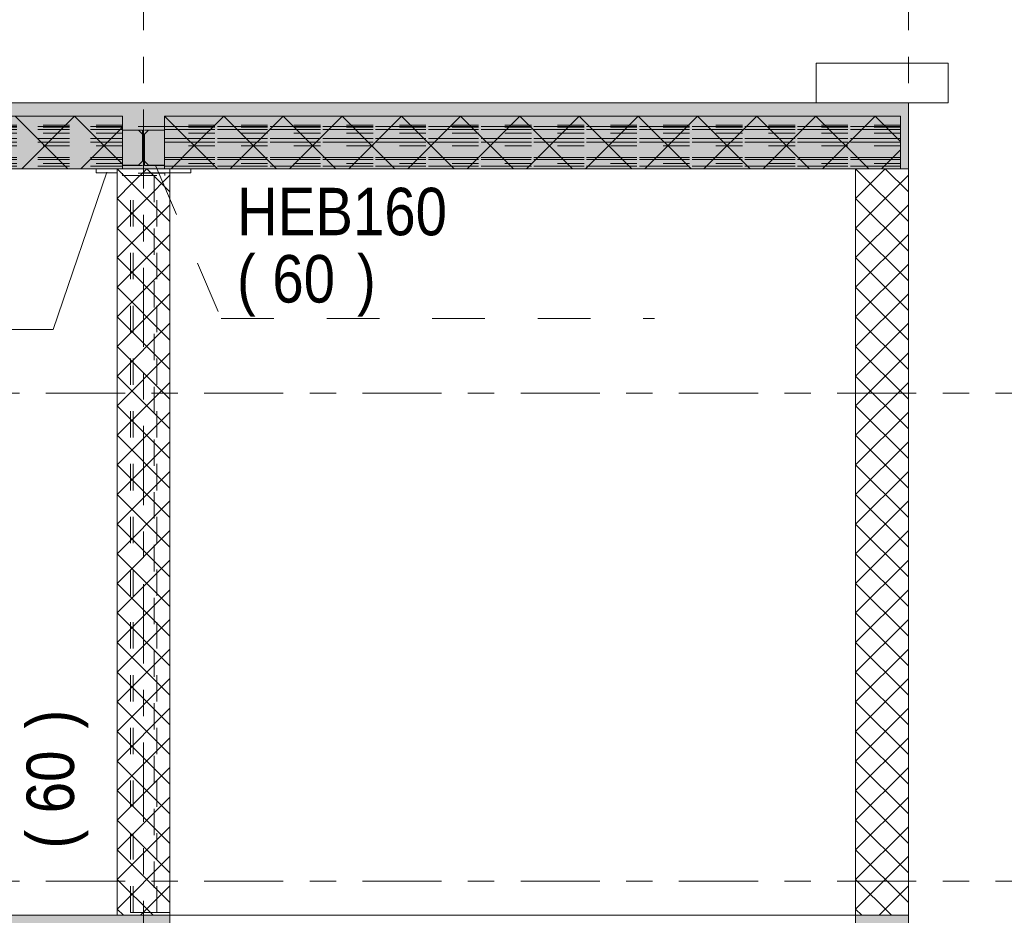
# Model space of a CAD drawing. Header units: millimetres. Extents: x -914 to -73, y -1403 to -809.
# Tile 77 of 79: x -190 to -153, y -906 to -872. Entities that reach past the tile are written whole.
import ezdxf

# ---------------------------------------------------------------- set-up
doc = ezdxf.new("R2010")
doc.units = ezdxf.units.MM
for name, pattern in [('XKITLINE00', [0]), ('XKITLINE01', [4, 1, -1, 1, -1]), ('XKITLINE02', [4, 2, -2]), ('XKITLINE03', [6, 3, -1, 1, -1])]:
    doc.linetypes.add(name, pattern=pattern)
for name, color, linetype, lineweight in [('Onderdeel', 2, 'Continuous', 0), ('Onderdeel label', 2, 'Continuous', 0), ('Stramien', 4, 'Continuous', 0)]:
    doc.layers.add(name, color=color, linetype=linetype, lineweight=lineweight)
doc.styles.add('ARIAL', font='arial.ttf')

msp = doc.modelspace()

# ---------------------------------------------------------------- hatches: boundary and pattern name
at = {"layer": 'Onderdeel'}
for points in [[(-186.02, -875.814), (-237.22, -875.814), (-237.22, -875.314), (-186.02, -875.314)], [(-186.02, -877.814), (-186.02, -875.314), (-184.42, -875.314), (-184.42, -877.814)], [(-184.42, -875.314), (-156.517, -875.314), (-156.517, -875.814), (-184.42, -875.814)], [(-156.519, -877.814), (-156.519, -875.314), (-156.219, -875.314), (-156.219, -877.814)], [(-237.23, -877.814), (-237.23, -875.814), (-186.02, -875.814), (-186.02, -877.814)], [(-184.42, -877.814), (-184.42, -875.814), (-156.517, -875.814), (-156.517, -877.814)], [(-237.716, -908.314), (-237.716, -906.114), (-185.219, -906.114), (-185.219, -908.114), (-186.219, -908.114), (-186.22, -908.314)], [(-185.219, -908.314), (-185.219, -906.114), (-184.219, -906.114), (-184.219, -908.314)], [(-158.219, -908.314), (-158.219, -906.114), (-156.219, -906.114), (-156.219, -908.314)]]:
    msp.add_hatch(color=256, dxfattribs=at).paths.add_polyline_path(points, flags=17)

# ---------------------------------------------------------------- linework, layer by layer
at = {"layer": 'Onderdeel', "linetype": 'XKITLINE00', "lineweight": 0}
for p, q in [((-154.717, -873.814), (-159.717, -873.814)), ((-159.717, -875.314), (-159.717, -873.814)), ((-154.717, -875.314), (-154.717, -873.814)), ((-237.22, -875.314), (-186.02, -875.314)), ((-186.02, -875.314), (-184.42, -875.314)), ((-184.42, -875.314), (-156.517, -875.314)), ((-156.519, -875.314), (-156.219, -875.314)), ((-154.717, -875.314), (-156.219, -875.314)), ((-156.219, -875.314), (-156.219, -877.814)), ((-237.23, -875.814), (-186.02, -875.814)), ((-186.02, -875.814), (-237.22, -875.814)), ((-188.083, -877.814), (-190.083, -875.814)), ((-189.838, -877.814), (-187.838, -875.814)), ((-186.02, -877.632), (-187.838, -875.814)), ((-186.02, -877.814), (-186.02, -875.814)), ((-186.02, -877.814), (-186.02, -875.814)), ((-186.02, -875.814), (-186.02, -875.814)), ((-184.42, -875.814), (-184.42, -875.814)), ((-184.42, -875.814), (-184.42, -875.814)), ((-182.42, -877.814), (-184.42, -875.814)), ((-184.42, -875.814), (-184.42, -875.814)), ((-184.42, -875.814), (-184.42, -875.814)), ((-184.42, -875.814), (-184.42, -877.814)), ((-184.42, -875.814), (-156.517, -875.814)), ((-184.42, -875.814), (-184.42, -875.814)), ((-184.42, -875.814), (-156.517, -875.814)), ((-184.42, -877.814), (-184.42, -875.814)), ((-183.297, -876.936), (-182.175, -875.814)), ((-180.175, -877.814), (-182.175, -875.814)), ((-181.93, -877.814), (-179.93, -875.814)), ((-177.93, -877.814), (-179.93, -875.814)), ((-179.685, -877.814), (-177.685, -875.814)), ((-175.685, -877.814), (-177.685, -875.814)), ((-177.44, -877.814), (-175.44, -875.814)), ((-173.44, -877.814), (-175.44, -875.814)), ((-175.195, -877.814), (-173.195, -875.814)), ((-171.195, -877.814), (-173.195, -875.814)), ((-172.949, -877.814), (-170.949, -875.814)), ((-168.949, -877.814), (-170.949, -875.814)), ((-170.704, -877.814), (-168.704, -875.814)), ((-166.704, -877.814), (-168.704, -875.814)), ((-168.459, -877.814), (-166.459, -875.814)), ((-164.459, -877.814), (-166.459, -875.814)), ((-166.214, -877.814), (-164.214, -875.814)), ((-162.214, -877.814), (-164.214, -875.814)), ((-163.969, -877.814), (-161.969, -875.814)), ((-159.969, -877.814), (-161.969, -875.814)), ((-161.724, -877.814), (-159.724, -875.814)), ((-157.724, -877.814), (-159.724, -875.814)), ((-159.479, -877.814), (-157.479, -875.814)), ((-156.517, -876.776), (-157.479, -875.814)), ((-156.519, -877.814), (-156.519, -875.814)), ((-156.517, -877.814), (-156.517, -875.814)), ((-187.593, -877.814), (-186.02, -876.24)), ((-184.42, -876.214), (-184.42, -876.214)), ((-184.42, -876.344), (-184.42, -876.344)), ((-184.42, -876.354), (-184.42, -876.354)), ((-184.175, -877.814), (-183.297, -876.936)), ((-157.234, -877.814), (-156.517, -877.096)), ((-186.02, -877.814), (-237.23, -877.814)), ((-187.019, -877.814), (-187.019, -877.964)), ((-186.219, -877.964), (-187.019, -877.964)), ((-186.219, -877.814), (-186.219, -877.814)), ((-186.219, -877.814), (-186.219, -877.814)), ((-184.219, -879.814), (-186.219, -877.814)), ((-186.219, -877.814), (-186.219, -877.814)), ((-186.219, -877.814), (-186.219, -877.814)), ((-184.219, -877.814), (-186.219, -877.814)), ((-186.219, -906.114), (-186.219, -877.814)), ((-186.02, -877.814), (-186.02, -877.814)), ((-184.42, -877.814), (-186.02, -877.814)), ((-185.657, -878.375), (-185.096, -877.814)), ((-184.219, -878.691), (-185.096, -877.814)), ((-184.42, -877.674), (-184.42, -877.674)), ((-184.42, -877.684), (-184.42, -877.684)), ((-184.42, -877.814), (-184.42, -877.814)), ((-156.517, -877.814), (-184.42, -877.814)), ((-184.219, -877.814), (-184.219, -877.814)), ((-184.219, -877.814), (-184.219, -906.114)), ((-183.419, -877.964), (-184.219, -877.964)), ((-183.419, -877.964), (-183.419, -877.814)), ((-158.219, -877.814), (-158.219, -877.814)), ((-158.219, -877.814), (-158.219, -877.814)), ((-156.219, -879.814), (-158.219, -877.814)), ((-158.219, -877.814), (-158.219, -877.814)), ((-158.219, -877.814), (-156.219, -877.814)), ((-158.219, -906.114), (-158.219, -877.814)), ((-157.657, -878.375), (-157.096, -877.814)), ((-156.219, -878.691), (-157.096, -877.814)), ((-156.219, -877.814), (-156.519, -877.814)), ((-156.517, -877.814), (-156.517, -877.814)), ((-156.219, -906.114), (-156.219, -877.814)), ((-186.219, -878.936), (-185.657, -878.375)), ((-185.096, -878.936), (-184.219, -878.059)), ((-158.219, -878.936), (-157.657, -878.375)), ((-157.096, -878.936), (-156.219, -878.059)), ((-186.219, -880.059), (-185.096, -878.936)), ((-184.219, -880.936), (-186.219, -878.936)), ((-158.219, -880.059), (-157.096, -878.936)), ((-156.219, -880.936), (-158.219, -878.936)), ((-186.219, -881.181), (-184.535, -879.497)), ((-184.535, -879.497), (-184.219, -879.181)), ((-158.219, -881.181), (-156.535, -879.497)), ((-156.535, -879.497), (-156.219, -879.181)), ((-184.219, -882.059), (-186.219, -880.059)), ((-156.219, -882.059), (-158.219, -880.059)), ((-186.219, -882.304), (-184.219, -880.304)), ((-158.219, -882.304), (-156.219, -880.304)), ((-184.219, -883.181), (-186.219, -881.181)), ((-156.219, -883.181), (-158.219, -881.181)), ((-186.219, -883.426), (-184.219, -881.426)), ((-158.219, -883.426), (-156.219, -881.426)), ((-184.219, -884.304), (-186.219, -882.304)), ((-156.219, -884.304), (-158.219, -882.304)), ((-186.219, -884.549), (-184.219, -882.549)), ((-158.219, -884.549), (-156.219, -882.549)), ((-184.219, -885.426), (-186.219, -883.426)), ((-156.219, -885.426), (-158.219, -883.426)), ((-186.219, -885.671), (-184.219, -883.671)), ((-158.219, -885.671), (-156.219, -883.671)), ((-184.219, -886.549), (-186.219, -884.549)), ((-156.219, -886.549), (-158.219, -884.549)), ((-186.219, -886.794), (-184.219, -884.794)), ((-158.219, -886.794), (-156.219, -884.794)), ((-184.219, -887.671), (-186.219, -885.671)), ((-156.219, -887.671), (-158.219, -885.671)), ((-186.219, -887.916), (-184.219, -885.916)), ((-158.219, -887.916), (-156.219, -885.916)), ((-184.219, -888.794), (-186.219, -886.794)), ((-156.219, -888.794), (-158.219, -886.794)), ((-186.219, -889.039), (-184.219, -887.039)), ((-158.219, -889.039), (-156.219, -887.039)), ((-184.219, -889.916), (-186.219, -887.916)), ((-156.219, -889.916), (-158.219, -887.916)), ((-186.219, -890.161), (-184.219, -888.161)), ((-158.219, -890.161), (-156.219, -888.161)), ((-184.219, -891.039), (-186.219, -889.039)), ((-156.219, -891.039), (-158.219, -889.039)), ((-186.219, -891.284), (-184.219, -889.284)), ((-158.219, -891.284), (-156.219, -889.284)), ((-184.219, -892.161), (-186.219, -890.161)), ((-156.219, -892.161), (-158.219, -890.161)), ((-186.219, -892.406), (-184.219, -890.406)), ((-158.219, -892.406), (-156.219, -890.406)), ((-184.219, -893.284), (-186.219, -891.284)), ((-156.219, -893.284), (-158.219, -891.284)), ((-186.219, -893.529), (-184.219, -891.529)), ((-158.219, -893.529), (-156.219, -891.529)), ((-184.219, -894.406), (-186.219, -892.406)), ((-156.219, -894.406), (-158.219, -892.406)), ((-186.219, -894.652), (-184.219, -892.652)), ((-158.219, -894.652), (-156.219, -892.652)), ((-184.219, -895.529), (-186.219, -893.529)), ((-156.219, -895.529), (-158.219, -893.529)), ((-186.219, -895.774), (-184.219, -893.774)), ((-158.219, -895.774), (-156.219, -893.774)), ((-184.219, -896.652), (-186.219, -894.652)), ((-156.219, -896.652), (-158.219, -894.652)), ((-186.219, -896.897), (-184.219, -894.897)), ((-158.219, -896.897), (-156.219, -894.897)), ((-184.219, -897.774), (-186.219, -895.774)), ((-156.219, -897.774), (-158.219, -895.774)), ((-186.219, -898.019), (-184.219, -896.019)), ((-158.219, -898.019), (-156.219, -896.019)), ((-184.219, -898.897), (-186.219, -896.897)), ((-156.219, -898.897), (-158.219, -896.897)), ((-186.219, -899.142), (-184.219, -897.142)), ((-158.219, -899.142), (-156.219, -897.142)), ((-184.219, -900.019), (-186.219, -898.019)), ((-156.219, -900.019), (-158.219, -898.019)), ((-186.219, -900.264), (-184.219, -898.264)), ((-158.219, -900.264), (-156.219, -898.264)), ((-184.219, -901.142), (-186.219, -899.142)), ((-156.219, -901.142), (-158.219, -899.142)), ((-186.219, -901.387), (-184.219, -899.387)), ((-158.219, -901.387), (-156.219, -899.387)), ((-184.219, -902.264), (-186.219, -900.264)), ((-156.219, -902.264), (-158.219, -900.264)), ((-186.219, -902.509), (-184.219, -900.509)), ((-158.219, -902.509), (-156.219, -900.509)), ((-184.219, -903.387), (-186.219, -901.387)), ((-156.219, -903.387), (-158.219, -901.387)), ((-186.219, -903.632), (-184.219, -901.632)), ((-158.219, -903.632), (-156.219, -901.632)), ((-184.219, -904.509), (-186.219, -902.509)), ((-156.219, -904.509), (-158.219, -902.509)), ((-186.219, -904.754), (-184.219, -902.754)), ((-158.219, -904.754), (-156.219, -902.754)), ((-184.219, -905.632), (-186.219, -903.632)), ((-156.219, -905.632), (-158.219, -903.632)), ((-186.219, -905.877), (-184.219, -903.877)), ((-158.219, -905.877), (-156.219, -903.877)), ((-184.859, -906.114), (-186.219, -904.754)), ((-156.859, -906.114), (-158.219, -904.754)), ((-185.333, -906.114), (-184.219, -904.999)), ((-157.333, -906.114), (-156.219, -904.999)), ((-185.982, -906.114), (-186.219, -905.877)), ((-157.982, -906.114), (-158.219, -905.877)), ((-236.223, -906.114), (-186.219, -906.114)), ((-185.219, -906.114), (-186.219, -906.114)), ((-184.219, -906.114), (-185.219, -906.114)), ((-184.219, -906.114), (-184.219, -906.114)), ((-184.219, -906.114), (-184.219, -908.314)), ((-184.219, -906.114), (-158.219, -906.114)), ((-184.219, -906.114), (-184.219, -906.114)), ((-158.219, -906.114), (-156.219, -906.114)), ((-156.219, -906.114), (-158.219, -906.114)), ((-158.219, -906.114), (-158.219, -908.314)), ((-156.219, -908.314), (-156.219, -906.114))]:
    msp.add_line(p, q, dxfattribs=at)
at = {"layer": 'Onderdeel', "linetype": 'XKITLINE01', "lineweight": 0}
for p, q in [((-156.219, -875.314), (-159.717, -875.314)), ((-186.02, -875.814), (-237.23, -875.814)), ((-186.02, -875.814), (-237.23, -875.814)), ((-186.02, -875.814), (-237.23, -875.814)), ((-186.02, -875.814), (-237.23, -875.814)), ((-186.02, -876.164), (-237.23, -876.164)), ((-186.02, -876.164), (-237.23, -876.164)), ((-186.02, -876.164), (-237.23, -876.164)), ((-186.02, -876.164), (-237.23, -876.164)), ((-186.02, -876.214), (-186.02, -875.814)), ((-186.02, -876.214), (-186.02, -875.814)), ((-186.02, -875.814), (-186.02, -875.814)), ((-186.02, -875.814), (-186.02, -876.214)), ((-186.02, -876.214), (-186.02, -875.814)), ((-186.02, -875.814), (-186.02, -875.814)), ((-186.02, -875.814), (-186.02, -876.214)), ((-186.02, -875.814), (-186.02, -875.814)), ((-186.02, -875.814), (-186.02, -876.214)), ((-186.02, -876.214), (-186.02, -875.814)), ((-186.02, -875.814), (-186.02, -875.814)), ((-186.02, -875.814), (-186.02, -876.214)), ((-186.02, -876.23), (-186.02, -876.164)), ((-186.02, -876.164), (-186.02, -876.23)), ((-186.02, -876.23), (-186.02, -876.164)), ((-186.02, -876.164), (-186.02, -876.23)), ((-186.02, -876.23), (-186.02, -876.164)), ((-186.02, -876.164), (-186.02, -876.23)), ((-186.02, -876.23), (-186.02, -876.164)), ((-186.02, -876.164), (-186.02, -876.23)), ((-186.02, -876.23), (-186.02, -876.164)), ((-186.02, -876.164), (-186.02, -876.23)), ((-186.02, -876.23), (-186.02, -876.164)), ((-186.02, -876.164), (-186.02, -876.23)), ((-186.02, -876.23), (-186.02, -876.164)), ((-186.02, -876.164), (-186.02, -876.23)), ((-186.02, -876.23), (-186.02, -876.164)), ((-186.02, -876.164), (-186.02, -876.23)), ((-186.02, -876.23), (-186.02, -876.164)), ((-186.02, -876.164), (-186.02, -876.23)), ((-186.02, -876.23), (-186.02, -876.164)), ((-186.02, -876.164), (-186.02, -876.23)), ((-186.02, -876.23), (-186.02, -876.164)), ((-186.02, -876.164), (-186.02, -876.23)), ((-186.02, -876.23), (-186.02, -876.164)), ((-186.02, -876.164), (-186.02, -876.23)), ((-186.02, -876.23), (-186.02, -876.164)), ((-186.02, -876.164), (-186.02, -876.23)), ((-186.02, -876.23), (-186.02, -876.164)), ((-186.02, -876.164), (-186.02, -876.23)), ((-186.02, -876.23), (-186.02, -876.164)), ((-186.02, -876.164), (-186.02, -876.23)), ((-186.02, -876.23), (-186.02, -876.164)), ((-186.02, -876.164), (-186.02, -876.23)), ((-186.02, -876.23), (-186.02, -876.164)), ((-186.02, -876.164), (-186.02, -876.23)), ((-186.02, -876.23), (-186.02, -876.164)), ((-186.02, -876.164), (-186.02, -876.23)), ((-186.02, -876.23), (-186.02, -876.164)), ((-186.02, -876.164), (-186.02, -876.23)), ((-186.02, -876.23), (-186.02, -876.164)), ((-186.02, -876.164), (-186.02, -876.23)), ((-186.02, -876.23), (-186.02, -876.164)), ((-186.02, -876.164), (-186.02, -876.23)), ((-186.02, -876.23), (-186.02, -876.164)), ((-186.02, -876.164), (-186.02, -876.23)), ((-186.02, -876.23), (-186.02, -876.164)), ((-186.02, -876.164), (-186.02, -876.23)), ((-186.02, -876.23), (-186.02, -876.164)), ((-186.02, -876.164), (-186.02, -876.23)), ((-184.42, -877.614), (-184.42, -875.814)), ((-184.42, -875.814), (-156.514, -875.814)), ((-184.42, -877.614), (-184.42, -875.814)), ((-184.42, -875.814), (-184.42, -875.814)), ((-184.42, -875.814), (-184.42, -877.614)), ((-156.515, -875.814), (-184.42, -875.814)), ((-184.42, -875.814), (-184.42, -875.814)), ((-184.42, -877.614), (-184.42, -875.814)), ((-184.42, -875.814), (-184.42, -875.814)), ((-184.42, -875.814), (-184.42, -877.614)), ((-156.515, -875.814), (-184.42, -875.814)), ((-184.42, -877.614), (-184.42, -875.814)), ((-184.42, -875.814), (-184.42, -875.814)), ((-184.42, -875.814), (-184.42, -877.614)), ((-156.516, -875.814), (-184.42, -875.814)), ((-184.42, -875.814), (-184.42, -877.614)), ((-184.42, -876.164), (-184.42, -877.387)), ((-184.42, -876.164), (-184.42, -877.387)), ((-184.42, -876.164), (-184.42, -877.387)), ((-184.42, -876.164), (-184.42, -877.387)), ((-184.42, -876.164), (-184.42, -877.387)), ((-184.42, -876.164), (-184.42, -877.387)), ((-184.42, -876.164), (-184.42, -877.387)), ((-156.515, -876.164), (-184.42, -876.164)), ((-184.42, -876.164), (-184.42, -877.387)), ((-184.42, -876.164), (-184.42, -877.387)), ((-184.42, -876.164), (-184.42, -877.387)), ((-184.42, -876.164), (-184.42, -877.387)), ((-184.42, -876.164), (-184.42, -877.387)), ((-184.42, -876.164), (-184.42, -877.387)), ((-184.42, -876.164), (-184.42, -877.387)), ((-156.515, -876.164), (-184.42, -876.164)), ((-184.42, -876.164), (-184.42, -877.387)), ((-184.42, -876.164), (-184.42, -877.387)), ((-184.42, -876.164), (-184.42, -877.387)), ((-184.42, -876.164), (-184.42, -877.387)), ((-184.42, -876.164), (-184.42, -877.387)), ((-184.42, -876.164), (-184.42, -877.387)), ((-184.42, -876.164), (-184.42, -877.387)), ((-156.516, -876.164), (-184.42, -876.164)), ((-184.42, -876.164), (-184.42, -877.387)), ((-184.42, -876.164), (-184.42, -877.387)), ((-184.42, -876.164), (-184.42, -877.387)), ((-156.517, -876.164), (-184.42, -876.164)), ((-156.517, -877.614), (-156.517, -875.814)), ((-156.517, -877.387), (-156.517, -876.164)), ((-156.517, -877.387), (-156.517, -876.164)), ((-156.517, -877.387), (-156.517, -876.164)), ((-156.516, -875.814), (-156.516, -877.614)), ((-156.516, -877.614), (-156.516, -875.814)), ((-156.516, -875.814), (-156.516, -875.814)), ((-156.516, -877.387), (-156.516, -876.164)), ((-156.516, -877.387), (-156.516, -876.164)), ((-156.516, -877.387), (-156.516, -876.164)), ((-156.516, -877.387), (-156.516, -876.164)), ((-156.516, -877.387), (-156.516, -876.164)), ((-156.516, -877.387), (-156.516, -876.164)), ((-156.516, -877.387), (-156.516, -876.164)), ((-156.515, -875.814), (-156.515, -877.614)), ((-156.515, -877.614), (-156.515, -875.814)), ((-156.515, -875.814), (-156.515, -875.814)), ((-156.515, -875.814), (-156.515, -877.614)), ((-156.515, -877.614), (-156.515, -875.814)), ((-156.515, -875.814), (-156.515, -875.814)), ((-156.515, -877.387), (-156.515, -876.164)), ((-156.515, -877.387), (-156.515, -876.164)), ((-156.515, -877.387), (-156.515, -876.164)), ((-156.515, -877.387), (-156.515, -876.164)), ((-156.515, -877.387), (-156.515, -876.164)), ((-156.515, -877.387), (-156.515, -876.164)), ((-156.515, -877.387), (-156.515, -876.164)), ((-156.515, -877.387), (-156.515, -876.164)), ((-156.515, -877.387), (-156.515, -876.164)), ((-156.515, -877.387), (-156.515, -876.164)), ((-156.515, -877.387), (-156.515, -876.164)), ((-156.515, -877.387), (-156.515, -876.164)), ((-156.515, -877.387), (-156.515, -876.164)), ((-156.515, -877.387), (-156.515, -876.164)), ((-156.514, -875.814), (-156.514, -877.614)), ((-237.23, -876.214), (-186.02, -876.214)), ((-186.02, -876.214), (-237.23, -876.214)), ((-186.02, -876.214), (-237.23, -876.214)), ((-237.23, -876.214), (-186.02, -876.214)), ((-186.02, -876.214), (-237.23, -876.214)), ((-186.02, -876.23), (-237.23, -876.23)), ((-186.02, -876.23), (-237.23, -876.23)), ((-186.02, -876.23), (-237.23, -876.23)), ((-186.02, -876.23), (-237.23, -876.23)), ((-237.23, -876.32), (-186.02, -876.32)), ((-186.02, -876.32), (-237.23, -876.32)), ((-186.02, -876.32), (-237.23, -876.32)), ((-237.23, -876.32), (-186.02, -876.32)), ((-186.02, -876.32), (-237.23, -876.32)), ((-186.02, -876.461), (-237.23, -876.461)), ((-186.02, -876.461), (-237.23, -876.461)), ((-186.02, -876.461), (-237.23, -876.461)), ((-186.02, -876.461), (-237.23, -876.461)), ((-186.02, -876.32), (-186.02, -876.214)), ((-186.02, -876.32), (-186.02, -876.214)), ((-186.02, -876.214), (-186.02, -876.32)), ((-186.02, -876.32), (-186.02, -876.214)), ((-186.02, -876.214), (-186.02, -876.32)), ((-186.02, -876.214), (-186.02, -876.32)), ((-186.02, -876.32), (-186.02, -876.214)), ((-186.02, -876.214), (-186.02, -876.32)), ((-186.02, -876.461), (-186.02, -876.23)), ((-186.02, -876.23), (-186.02, -876.461)), ((-186.02, -876.461), (-186.02, -876.23)), ((-186.02, -876.23), (-186.02, -876.461)), ((-186.02, -876.461), (-186.02, -876.23)), ((-186.02, -876.23), (-186.02, -876.461)), ((-186.02, -876.461), (-186.02, -876.23)), ((-186.02, -876.23), (-186.02, -876.461)), ((-186.02, -876.461), (-186.02, -876.23)), ((-186.02, -876.23), (-186.02, -876.461)), ((-186.02, -876.461), (-186.02, -876.23)), ((-186.02, -876.23), (-186.02, -876.461)), ((-186.02, -876.461), (-186.02, -876.23)), ((-186.02, -876.23), (-186.02, -876.461)), ((-186.02, -876.461), (-186.02, -876.23)), ((-186.02, -876.23), (-186.02, -876.461)), ((-186.02, -876.461), (-186.02, -876.23)), ((-186.02, -876.23), (-186.02, -876.461)), ((-186.02, -876.461), (-186.02, -876.23)), ((-186.02, -876.23), (-186.02, -876.461)), ((-186.02, -876.461), (-186.02, -876.23)), ((-186.02, -876.23), (-186.02, -876.461)), ((-186.02, -876.461), (-186.02, -876.23)), ((-186.02, -876.23), (-186.02, -876.461)), ((-186.02, -876.461), (-186.02, -876.23)), ((-186.02, -876.23), (-186.02, -876.461)), ((-186.02, -876.461), (-186.02, -876.23)), ((-186.02, -876.23), (-186.02, -876.461)), ((-186.02, -876.461), (-186.02, -876.23)), ((-186.02, -876.23), (-186.02, -876.461)), ((-186.02, -876.461), (-186.02, -876.23)), ((-186.02, -876.23), (-186.02, -876.461)), ((-186.02, -876.461), (-186.02, -876.23)), ((-186.02, -876.23), (-186.02, -876.461)), ((-186.02, -876.461), (-186.02, -876.23)), ((-186.02, -876.23), (-186.02, -876.461)), ((-186.02, -876.461), (-186.02, -876.23)), ((-186.02, -876.23), (-186.02, -876.461)), ((-186.02, -876.461), (-186.02, -876.23)), ((-186.02, -876.23), (-186.02, -876.461)), ((-186.02, -876.461), (-186.02, -876.23)), ((-186.02, -876.23), (-186.02, -876.461)), ((-186.02, -876.461), (-186.02, -876.23)), ((-186.02, -876.23), (-186.02, -876.461)), ((-186.02, -876.461), (-186.02, -876.23)), ((-186.02, -876.23), (-186.02, -876.461)), ((-186.02, -876.461), (-186.02, -876.23)), ((-186.02, -876.23), (-186.02, -876.461)), ((-186.02, -876.666), (-186.02, -876.32)), ((-186.02, -876.666), (-186.02, -876.32)), ((-186.02, -876.32), (-186.02, -876.666)), ((-186.02, -876.666), (-186.02, -876.32)), ((-186.02, -876.32), (-186.02, -876.666)), ((-186.02, -876.32), (-186.02, -876.666)), ((-186.02, -876.666), (-186.02, -876.32)), ((-186.02, -876.32), (-186.02, -876.666)), ((-186.02, -876.945), (-186.02, -876.461)), ((-186.02, -876.461), (-186.02, -876.945)), ((-186.02, -876.945), (-186.02, -876.461)), ((-186.02, -876.461), (-186.02, -876.945)), ((-186.02, -876.945), (-186.02, -876.461)), ((-186.02, -876.461), (-186.02, -876.945)), ((-186.02, -876.945), (-186.02, -876.461)), ((-186.02, -876.461), (-186.02, -876.945)), ((-186.02, -876.945), (-186.02, -876.461)), ((-186.02, -876.461), (-186.02, -876.945)), ((-186.02, -876.945), (-186.02, -876.461)), ((-186.02, -876.461), (-186.02, -876.945)), ((-186.02, -876.945), (-186.02, -876.461)), ((-186.02, -876.461), (-186.02, -876.945)), ((-186.02, -876.945), (-186.02, -876.461)), ((-186.02, -876.461), (-186.02, -876.945)), ((-186.02, -876.945), (-186.02, -876.461)), ((-186.02, -876.461), (-186.02, -876.945)), ((-186.02, -876.945), (-186.02, -876.461)), ((-186.02, -876.461), (-186.02, -876.945)), ((-186.02, -876.945), (-186.02, -876.461)), ((-186.02, -876.461), (-186.02, -876.945)), ((-186.02, -876.945), (-186.02, -876.461)), ((-186.02, -876.461), (-186.02, -876.945)), ((-186.02, -876.945), (-186.02, -876.461)), ((-186.02, -876.461), (-186.02, -876.945)), ((-186.02, -876.945), (-186.02, -876.461)), ((-186.02, -876.461), (-186.02, -876.945)), ((-186.02, -876.945), (-186.02, -876.461)), ((-186.02, -876.461), (-186.02, -876.945)), ((-186.02, -876.945), (-186.02, -876.461)), ((-186.02, -876.461), (-186.02, -876.945)), ((-186.02, -876.945), (-186.02, -876.461)), ((-186.02, -876.461), (-186.02, -876.945)), ((-186.02, -876.945), (-186.02, -876.461)), ((-186.02, -876.461), (-186.02, -876.945)), ((-186.02, -876.945), (-186.02, -876.461)), ((-186.02, -876.461), (-186.02, -876.945)), ((-186.02, -876.945), (-186.02, -876.461)), ((-186.02, -876.461), (-186.02, -876.945)), ((-186.02, -876.945), (-186.02, -876.461)), ((-186.02, -876.461), (-186.02, -876.945)), ((-186.02, -876.945), (-186.02, -876.461)), ((-186.02, -876.461), (-186.02, -876.945)), ((-186.02, -876.945), (-186.02, -876.461)), ((-186.02, -876.461), (-186.02, -876.945)), ((-186.02, -876.945), (-186.02, -876.461)), ((-186.02, -876.461), (-186.02, -876.945)), ((-184.42, -876.214), (-186.019, -876.214)), ((-186.019, -876.344), (-186.019, -876.214)), ((-186.019, -876.344), (-185.259, -876.344)), ((-185.409, -876.354), (-186.019, -876.354)), ((-186.019, -876.354), (-186.019, -877.674)), ((-185.409, -876.354), (-186.019, -876.354)), ((-186.019, -876.354), (-186.019, -877.674)), ((-185.259, -876.504), (-185.409, -876.354)), ((-185.259, -876.504), (-185.409, -876.354)), ((-185.259, -876.344), (-185.259, -877.684)), ((-185.259, -877.524), (-185.259, -876.504)), ((-185.259, -877.524), (-185.259, -876.504)), ((-185.179, -877.684), (-185.179, -876.344)), ((-184.42, -876.344), (-185.179, -876.344)), ((-185.029, -876.354), (-185.179, -876.504)), ((-185.029, -876.354), (-185.179, -876.504)), ((-185.179, -876.504), (-185.179, -877.524)), ((-185.179, -876.504), (-185.179, -877.524)), ((-184.419, -876.354), (-185.029, -876.354)), ((-184.419, -876.354), (-185.029, -876.354)), ((-184.42, -876.214), (-156.514, -876.214)), ((-156.515, -876.214), (-184.42, -876.214)), ((-184.42, -876.214), (-184.419, -876.214)), ((-156.515, -876.214), (-184.42, -876.214)), ((-156.516, -876.214), (-184.42, -876.214)), ((-184.42, -876.214), (-156.517, -876.214)), ((-184.42, -876.23), (-184.42, -876.666)), ((-184.42, -876.23), (-184.42, -876.666)), ((-184.42, -876.23), (-184.42, -876.666)), ((-184.42, -876.23), (-184.42, -876.666)), ((-184.42, -876.23), (-184.42, -876.666)), ((-184.42, -876.23), (-184.42, -876.666)), ((-184.42, -876.23), (-184.42, -876.666)), ((-156.515, -876.23), (-184.42, -876.23)), ((-184.42, -876.23), (-184.42, -876.666)), ((-184.42, -876.23), (-184.42, -876.666)), ((-184.42, -876.23), (-184.42, -876.666)), ((-184.42, -876.23), (-184.42, -876.666)), ((-184.42, -876.23), (-184.42, -876.666)), ((-184.42, -876.23), (-184.42, -876.666)), ((-184.42, -876.23), (-184.42, -876.666)), ((-156.515, -876.23), (-184.42, -876.23)), ((-184.42, -876.23), (-184.42, -876.666)), ((-184.42, -876.23), (-184.42, -876.666)), ((-184.42, -876.23), (-184.42, -876.666)), ((-184.42, -876.23), (-184.42, -876.666)), ((-184.42, -876.23), (-184.42, -876.666)), ((-184.42, -876.23), (-184.42, -876.666)), ((-184.42, -876.23), (-184.42, -876.666)), ((-156.516, -876.23), (-184.42, -876.23)), ((-184.42, -876.23), (-184.42, -876.461)), ((-184.42, -876.23), (-184.42, -876.461)), ((-184.42, -876.23), (-184.42, -876.461)), ((-156.517, -876.23), (-184.42, -876.23)), ((-184.42, -876.32), (-156.514, -876.32)), ((-156.515, -876.32), (-184.42, -876.32)), ((-156.515, -876.32), (-184.42, -876.32)), ((-156.516, -876.32), (-184.42, -876.32)), ((-184.42, -876.32), (-156.517, -876.32)), ((-184.42, -876.344), (-184.419, -876.344)), ((-156.515, -876.461), (-184.42, -876.461)), ((-156.515, -876.461), (-184.42, -876.461)), ((-156.516, -876.461), (-184.42, -876.461)), ((-184.42, -876.461), (-184.42, -877.387)), ((-184.42, -876.461), (-184.42, -877.387)), ((-184.42, -876.461), (-184.42, -877.387)), ((-156.517, -876.461), (-184.42, -876.461)), ((-184.419, -876.344), (-184.419, -876.214)), ((-184.419, -876.214), (-184.419, -876.214)), ((-184.419, -876.344), (-184.419, -876.344)), ((-184.419, -877.674), (-184.419, -876.354)), ((-184.419, -877.674), (-184.419, -876.354)), ((-156.517, -876.23), (-156.517, -876.461)), ((-156.517, -876.23), (-156.517, -876.461)), ((-156.517, -876.23), (-156.517, -876.461)), ((-156.517, -876.461), (-156.517, -877.387)), ((-156.517, -876.461), (-156.517, -877.387)), ((-156.517, -876.461), (-156.517, -877.387)), ((-156.516, -876.23), (-156.516, -876.666)), ((-156.516, -876.23), (-156.516, -876.666)), ((-156.516, -876.23), (-156.516, -876.666)), ((-156.516, -876.23), (-156.516, -876.666)), ((-156.516, -876.23), (-156.516, -876.666)), ((-156.516, -876.23), (-156.516, -876.666)), ((-156.516, -876.23), (-156.516, -876.666)), ((-156.515, -876.23), (-156.515, -876.666)), ((-156.515, -876.23), (-156.515, -876.666)), ((-156.515, -876.23), (-156.515, -876.666)), ((-156.515, -876.23), (-156.515, -876.666)), ((-156.515, -876.23), (-156.515, -876.666)), ((-156.515, -876.23), (-156.515, -876.666)), ((-156.515, -876.23), (-156.515, -876.666)), ((-156.515, -876.23), (-156.515, -876.666)), ((-156.515, -876.23), (-156.515, -876.666)), ((-156.515, -876.23), (-156.515, -876.666)), ((-156.515, -876.23), (-156.515, -876.666)), ((-156.515, -876.23), (-156.515, -876.666)), ((-156.515, -876.23), (-156.515, -876.666)), ((-156.515, -876.23), (-156.515, -876.666)), ((-237.23, -876.666), (-186.02, -876.666)), ((-186.02, -876.666), (-237.23, -876.666)), ((-186.02, -876.666), (-237.23, -876.666)), ((-237.23, -876.666), (-186.02, -876.666)), ((-186.02, -876.666), (-237.23, -876.666)), ((-237.23, -876.808), (-186.02, -876.808)), ((-186.02, -876.808), (-237.23, -876.808)), ((-186.02, -876.808), (-237.23, -876.808)), ((-237.23, -876.808), (-186.02, -876.808)), ((-186.02, -876.808), (-237.23, -876.808)), ((-186.02, -876.808), (-186.02, -876.666)), ((-186.02, -876.808), (-186.02, -876.666)), ((-186.02, -876.666), (-186.02, -876.808)), ((-186.02, -876.808), (-186.02, -876.666)), ((-186.02, -876.666), (-186.02, -876.808)), ((-186.02, -876.666), (-186.02, -876.808)), ((-186.02, -876.808), (-186.02, -876.666)), ((-186.02, -876.666), (-186.02, -876.808)), ((-186.02, -877.614), (-186.02, -876.808)), ((-186.02, -876.808), (-186.02, -877.614)), ((-186.02, -877.614), (-186.02, -876.808)), ((-186.02, -876.808), (-186.02, -877.614)), ((-186.02, -877.614), (-186.02, -876.808)), ((-186.02, -876.808), (-186.02, -877.614)), ((-186.02, -876.808), (-186.02, -877.614)), ((-186.02, -877.614), (-186.02, -876.808)), ((-184.42, -876.666), (-156.514, -876.666)), ((-184.42, -876.666), (-184.42, -877.387)), ((-184.42, -876.666), (-184.42, -877.387)), ((-184.42, -876.666), (-184.42, -877.387)), ((-184.42, -876.666), (-184.42, -877.387)), ((-184.42, -876.666), (-184.42, -877.387)), ((-184.42, -876.666), (-184.42, -877.387)), ((-184.42, -876.666), (-184.42, -877.387)), ((-156.515, -876.666), (-184.42, -876.666)), ((-184.42, -876.666), (-184.42, -877.387)), ((-184.42, -876.666), (-184.42, -877.387)), ((-184.42, -876.666), (-184.42, -877.387)), ((-184.42, -876.666), (-184.42, -877.387)), ((-184.42, -876.666), (-184.42, -877.387)), ((-184.42, -876.666), (-184.42, -877.387)), ((-184.42, -876.666), (-184.42, -877.387)), ((-156.515, -876.666), (-184.42, -876.666)), ((-184.42, -876.666), (-184.42, -877.387)), ((-184.42, -876.666), (-184.42, -877.387)), ((-184.42, -876.666), (-184.42, -877.387)), ((-184.42, -876.666), (-184.42, -877.387)), ((-184.42, -876.666), (-184.42, -877.387)), ((-184.42, -876.666), (-184.42, -877.387)), ((-184.42, -876.666), (-184.42, -877.387)), ((-156.516, -876.666), (-184.42, -876.666)), ((-184.42, -876.666), (-156.517, -876.666)), ((-184.42, -876.808), (-156.514, -876.808)), ((-156.515, -876.808), (-184.42, -876.808)), ((-156.515, -876.808), (-184.42, -876.808)), ((-156.516, -876.808), (-184.42, -876.808)), ((-184.42, -876.808), (-156.517, -876.808)), ((-156.516, -876.666), (-156.516, -877.387)), ((-156.516, -876.666), (-156.516, -877.387)), ((-156.516, -876.666), (-156.516, -877.387)), ((-156.516, -876.666), (-156.516, -877.387)), ((-156.516, -876.666), (-156.516, -877.387)), ((-156.516, -876.666), (-156.516, -877.387)), ((-156.516, -876.666), (-156.516, -877.387)), ((-156.515, -876.666), (-156.515, -877.387)), ((-156.515, -876.666), (-156.515, -877.387)), ((-156.515, -876.666), (-156.515, -877.387)), ((-156.515, -876.666), (-156.515, -877.387)), ((-156.515, -876.666), (-156.515, -877.387)), ((-156.515, -876.666), (-156.515, -877.387)), ((-156.515, -876.666), (-156.515, -877.387)), ((-156.515, -876.666), (-156.515, -877.387)), ((-156.515, -876.666), (-156.515, -877.387)), ((-156.515, -876.666), (-156.515, -877.387)), ((-156.515, -876.666), (-156.515, -877.387)), ((-156.515, -876.666), (-156.515, -877.387)), ((-156.515, -876.666), (-156.515, -877.387)), ((-156.515, -876.666), (-156.515, -877.387)), ((-186.02, -876.945), (-237.23, -876.945)), ((-186.02, -876.945), (-237.23, -876.945)), ((-186.02, -876.945), (-237.23, -876.945)), ((-186.02, -876.945), (-237.23, -876.945)), ((-186.02, -877.387), (-186.02, -876.945)), ((-186.02, -876.945), (-186.02, -877.387)), ((-186.02, -877.387), (-186.02, -876.945)), ((-186.02, -876.945), (-186.02, -877.387)), ((-186.02, -877.387), (-186.02, -876.945)), ((-186.02, -876.945), (-186.02, -877.387)), ((-186.02, -877.387), (-186.02, -876.945)), ((-186.02, -876.945), (-186.02, -877.387)), ((-186.02, -877.387), (-186.02, -876.945)), ((-186.02, -876.945), (-186.02, -877.387)), ((-186.02, -877.387), (-186.02, -876.945)), ((-186.02, -876.945), (-186.02, -877.387)), ((-186.02, -877.387), (-186.02, -876.945)), ((-186.02, -876.945), (-186.02, -877.387)), ((-186.02, -877.387), (-186.02, -876.945)), ((-186.02, -876.945), (-186.02, -877.387)), ((-186.02, -877.387), (-186.02, -876.945)), ((-186.02, -876.945), (-186.02, -877.387)), ((-186.02, -877.387), (-186.02, -876.945)), ((-186.02, -876.945), (-186.02, -877.387)), ((-186.02, -877.387), (-186.02, -876.945)), ((-186.02, -876.945), (-186.02, -877.387)), ((-186.02, -877.387), (-186.02, -876.945)), ((-186.02, -876.945), (-186.02, -877.387)), ((-186.02, -877.387), (-186.02, -876.945)), ((-186.02, -876.945), (-186.02, -877.387)), ((-186.02, -877.387), (-186.02, -876.945)), ((-186.02, -876.945), (-186.02, -877.387)), ((-186.02, -877.387), (-186.02, -876.945)), ((-186.02, -876.945), (-186.02, -877.387)), ((-186.02, -877.387), (-186.02, -876.945)), ((-186.02, -876.945), (-186.02, -877.387)), ((-186.02, -877.387), (-186.02, -876.945)), ((-186.02, -876.945), (-186.02, -877.387)), ((-186.02, -877.387), (-186.02, -876.945)), ((-186.02, -876.945), (-186.02, -877.387)), ((-186.02, -877.387), (-186.02, -876.945)), ((-186.02, -876.945), (-186.02, -877.387)), ((-186.02, -877.387), (-186.02, -876.945)), ((-186.02, -876.945), (-186.02, -877.387)), ((-186.02, -877.387), (-186.02, -876.945)), ((-186.02, -876.945), (-186.02, -877.387)), ((-186.02, -877.387), (-186.02, -876.945)), ((-186.02, -876.945), (-186.02, -877.387)), ((-186.02, -877.387), (-186.02, -876.945)), ((-186.02, -876.945), (-186.02, -877.387)), ((-186.02, -877.387), (-186.02, -876.945)), ((-186.02, -876.945), (-186.02, -877.387)), ((-156.515, -876.945), (-184.42, -876.945)), ((-156.515, -876.945), (-184.42, -876.945)), ((-156.516, -876.945), (-184.42, -876.945)), ((-156.517, -876.945), (-184.42, -876.945)), ((-237.23, -877.387), (-186.02, -877.387)), ((-186.02, -877.387), (-237.23, -877.387)), ((-186.02, -877.387), (-237.23, -877.387)), ((-186.02, -877.387), (-237.23, -877.387)), ((-186.02, -877.464), (-237.23, -877.464)), ((-237.23, -877.464), (-186.02, -877.464)), ((-237.23, -877.464), (-186.02, -877.464)), ((-237.23, -877.464), (-186.02, -877.464)), ((-186.02, -877.614), (-237.23, -877.614)), ((-186.02, -877.614), (-237.23, -877.614)), ((-186.02, -877.614), (-237.23, -877.614)), ((-186.02, -877.614), (-237.23, -877.614)), ((-186.02, -877.614), (-237.23, -877.614)), ((-186.02, -877.464), (-186.02, -877.387)), ((-186.02, -877.387), (-186.02, -877.464)), ((-186.02, -877.464), (-186.02, -877.387)), ((-186.02, -877.387), (-186.02, -877.464)), ((-186.02, -877.464), (-186.02, -877.387)), ((-186.02, -877.387), (-186.02, -877.464)), ((-186.02, -877.464), (-186.02, -877.387)), ((-186.02, -877.387), (-186.02, -877.464)), ((-186.02, -877.464), (-186.02, -877.387)), ((-186.02, -877.387), (-186.02, -877.464)), ((-186.02, -877.464), (-186.02, -877.387)), ((-186.02, -877.387), (-186.02, -877.464)), ((-186.02, -877.464), (-186.02, -877.387)), ((-186.02, -877.387), (-186.02, -877.464)), ((-186.02, -877.464), (-186.02, -877.387)), ((-186.02, -877.387), (-186.02, -877.464)), ((-186.02, -877.464), (-186.02, -877.387)), ((-186.02, -877.387), (-186.02, -877.464)), ((-186.02, -877.464), (-186.02, -877.387)), ((-186.02, -877.387), (-186.02, -877.464)), ((-186.02, -877.464), (-186.02, -877.387)), ((-186.02, -877.387), (-186.02, -877.464)), ((-186.02, -877.464), (-186.02, -877.387)), ((-186.02, -877.387), (-186.02, -877.464)), ((-186.02, -877.464), (-186.02, -877.387)), ((-186.02, -877.387), (-186.02, -877.464)), ((-186.02, -877.464), (-186.02, -877.387)), ((-186.02, -877.387), (-186.02, -877.464)), ((-186.02, -877.464), (-186.02, -877.387)), ((-186.02, -877.387), (-186.02, -877.464)), ((-186.02, -877.464), (-186.02, -877.387)), ((-186.02, -877.387), (-186.02, -877.464)), ((-186.02, -877.464), (-186.02, -877.387)), ((-186.02, -877.387), (-186.02, -877.464)), ((-186.02, -877.464), (-186.02, -877.387)), ((-186.02, -877.387), (-186.02, -877.464)), ((-186.02, -877.464), (-186.02, -877.387)), ((-186.02, -877.387), (-186.02, -877.464)), ((-186.02, -877.464), (-186.02, -877.387)), ((-186.02, -877.387), (-186.02, -877.464)), ((-186.02, -877.464), (-186.02, -877.387)), ((-186.02, -877.387), (-186.02, -877.464)), ((-186.02, -877.464), (-186.02, -877.387)), ((-186.02, -877.387), (-186.02, -877.464)), ((-186.02, -877.464), (-186.02, -877.387)), ((-186.02, -877.387), (-186.02, -877.464)), ((-186.02, -877.464), (-186.02, -877.387)), ((-186.02, -877.387), (-186.02, -877.464)), ((-186.02, -877.714), (-186.02, -877.614)), ((-186.02, -877.614), (-186.02, -877.714)), ((-186.02, -877.714), (-186.02, -877.614)), ((-186.02, -877.614), (-186.02, -877.714)), ((-186.02, -877.714), (-186.02, -877.614)), ((-186.02, -877.614), (-186.02, -877.714)), ((-186.02, -877.614), (-186.02, -877.714)), ((-186.02, -877.714), (-186.02, -877.614)), ((-185.409, -877.674), (-185.259, -877.524)), ((-185.409, -877.674), (-185.259, -877.524)), ((-185.179, -877.524), (-185.029, -877.674)), ((-185.179, -877.524), (-185.029, -877.674)), ((-184.42, -877.387), (-184.42, -877.464)), ((-184.42, -877.464), (-184.42, -877.387)), ((-184.42, -877.387), (-184.42, -877.464)), ((-184.42, -877.464), (-184.42, -877.387)), ((-184.42, -877.387), (-184.42, -877.464)), ((-184.42, -877.464), (-184.42, -877.387)), ((-184.42, -877.387), (-184.42, -877.464)), ((-184.42, -877.464), (-184.42, -877.387)), ((-184.42, -877.387), (-184.42, -877.464)), ((-184.42, -877.464), (-184.42, -877.387)), ((-184.42, -877.387), (-184.42, -877.464)), ((-184.42, -877.464), (-184.42, -877.387)), ((-184.42, -877.387), (-184.42, -877.464)), ((-184.42, -877.464), (-184.42, -877.387)), ((-156.515, -877.387), (-184.42, -877.387)), ((-184.42, -877.387), (-184.42, -877.464)), ((-184.42, -877.464), (-184.42, -877.387)), ((-184.42, -877.387), (-184.42, -877.464)), ((-184.42, -877.464), (-184.42, -877.387)), ((-184.42, -877.387), (-184.42, -877.464)), ((-184.42, -877.464), (-184.42, -877.387)), ((-184.42, -877.387), (-184.42, -877.464)), ((-184.42, -877.464), (-184.42, -877.387)), ((-184.42, -877.387), (-184.42, -877.464)), ((-184.42, -877.464), (-184.42, -877.387)), ((-184.42, -877.387), (-184.42, -877.464)), ((-184.42, -877.464), (-184.42, -877.387)), ((-184.42, -877.387), (-184.42, -877.464)), ((-184.42, -877.464), (-184.42, -877.387)), ((-156.515, -877.387), (-184.42, -877.387)), ((-184.42, -877.387), (-184.42, -877.464)), ((-184.42, -877.464), (-184.42, -877.387)), ((-184.42, -877.387), (-184.42, -877.464)), ((-184.42, -877.464), (-184.42, -877.387)), ((-184.42, -877.387), (-184.42, -877.464)), ((-184.42, -877.464), (-184.42, -877.387)), ((-184.42, -877.387), (-184.42, -877.464)), ((-184.42, -877.464), (-184.42, -877.387)), ((-184.42, -877.387), (-184.42, -877.464)), ((-184.42, -877.464), (-184.42, -877.387)), ((-184.42, -877.387), (-184.42, -877.464)), ((-184.42, -877.464), (-184.42, -877.387)), ((-184.42, -877.387), (-184.42, -877.464)), ((-184.42, -877.464), (-184.42, -877.387)), ((-156.516, -877.387), (-184.42, -877.387)), ((-184.42, -877.387), (-184.42, -877.464)), ((-184.42, -877.464), (-184.42, -877.387)), ((-184.42, -877.387), (-184.42, -877.464)), ((-184.42, -877.464), (-184.42, -877.387)), ((-184.42, -877.387), (-184.42, -877.464)), ((-184.42, -877.464), (-184.42, -877.387)), ((-184.42, -877.387), (-156.517, -877.387)), ((-184.42, -877.464), (-156.515, -877.464)), ((-184.42, -877.464), (-156.515, -877.464)), ((-184.42, -877.464), (-156.516, -877.464)), ((-156.517, -877.464), (-184.42, -877.464)), ((-184.42, -877.814), (-184.42, -877.614)), ((-156.514, -877.614), (-184.42, -877.614)), ((-156.515, -877.614), (-184.42, -877.614)), ((-184.42, -877.614), (-184.42, -877.814)), ((-184.42, -877.814), (-184.42, -877.614)), ((-156.515, -877.614), (-184.42, -877.614)), ((-184.42, -877.614), (-184.42, -877.814)), ((-184.42, -877.814), (-184.42, -877.614)), ((-156.516, -877.614), (-184.42, -877.614)), ((-184.42, -877.614), (-184.42, -877.814)), ((-184.42, -877.814), (-184.42, -877.614)), ((-184.42, -877.614), (-184.42, -877.814)), ((-156.517, -877.614), (-184.42, -877.614)), ((-156.517, -877.464), (-156.517, -877.387)), ((-156.517, -877.387), (-156.517, -877.464)), ((-156.517, -877.464), (-156.517, -877.387)), ((-156.517, -877.387), (-156.517, -877.464)), ((-156.517, -877.464), (-156.517, -877.387)), ((-156.517, -877.387), (-156.517, -877.464)), ((-156.517, -877.814), (-156.517, -877.614)), ((-156.516, -877.464), (-156.516, -877.387)), ((-156.516, -877.387), (-156.516, -877.464)), ((-156.516, -877.464), (-156.516, -877.387)), ((-156.516, -877.387), (-156.516, -877.464)), ((-156.516, -877.464), (-156.516, -877.387)), ((-156.516, -877.387), (-156.516, -877.464)), ((-156.516, -877.464), (-156.516, -877.387)), ((-156.516, -877.387), (-156.516, -877.464)), ((-156.516, -877.464), (-156.516, -877.387)), ((-156.516, -877.387), (-156.516, -877.464)), ((-156.516, -877.464), (-156.516, -877.387)), ((-156.516, -877.387), (-156.516, -877.464)), ((-156.516, -877.464), (-156.516, -877.387)), ((-156.516, -877.387), (-156.516, -877.464)), ((-156.516, -877.614), (-156.516, -877.814)), ((-156.516, -877.814), (-156.516, -877.614)), ((-156.515, -877.464), (-156.515, -877.387)), ((-156.515, -877.387), (-156.515, -877.464)), ((-156.515, -877.464), (-156.515, -877.387)), ((-156.515, -877.387), (-156.515, -877.464)), ((-156.515, -877.464), (-156.515, -877.387)), ((-156.515, -877.387), (-156.515, -877.464)), ((-156.515, -877.464), (-156.515, -877.387)), ((-156.515, -877.387), (-156.515, -877.464)), ((-156.515, -877.464), (-156.515, -877.387)), ((-156.515, -877.387), (-156.515, -877.464)), ((-156.515, -877.464), (-156.515, -877.387)), ((-156.515, -877.387), (-156.515, -877.464)), ((-156.515, -877.464), (-156.515, -877.387)), ((-156.515, -877.387), (-156.515, -877.464)), ((-156.515, -877.464), (-156.515, -877.387)), ((-156.515, -877.387), (-156.515, -877.464)), ((-156.515, -877.464), (-156.515, -877.387)), ((-156.515, -877.387), (-156.515, -877.464)), ((-156.515, -877.464), (-156.515, -877.387)), ((-156.515, -877.387), (-156.515, -877.464)), ((-156.515, -877.464), (-156.515, -877.387)), ((-156.515, -877.387), (-156.515, -877.464)), ((-156.515, -877.464), (-156.515, -877.387)), ((-156.515, -877.387), (-156.515, -877.464)), ((-156.515, -877.464), (-156.515, -877.387)), ((-156.515, -877.387), (-156.515, -877.464)), ((-156.515, -877.464), (-156.515, -877.387)), ((-156.515, -877.387), (-156.515, -877.464)), ((-156.515, -877.614), (-156.515, -877.814)), ((-156.515, -877.814), (-156.515, -877.614)), ((-156.515, -877.614), (-156.515, -877.814)), ((-156.515, -877.814), (-156.515, -877.614)), ((-156.514, -877.614), (-156.514, -877.814)), ((-186.02, -877.714), (-237.23, -877.714)), ((-186.02, -877.714), (-237.23, -877.714)), ((-186.02, -877.714), (-237.23, -877.714)), ((-237.23, -877.714), (-186.02, -877.714)), ((-186.02, -877.714), (-237.23, -877.714)), ((-237.23, -877.814), (-186.02, -877.814)), ((-237.23, -877.814), (-186.02, -877.814)), ((-186.02, -877.814), (-237.23, -877.814)), ((-237.23, -877.814), (-186.02, -877.814)), ((-183.419, -877.814), (-187.019, -877.814)), ((-186.219, -906.114), (-186.219, -877.814)), ((-184.219, -877.964), (-186.219, -877.964)), ((-186.02, -877.814), (-186.02, -877.714)), ((-186.02, -877.714), (-186.02, -877.814)), ((-186.02, -877.814), (-186.02, -877.714)), ((-186.02, -877.714), (-186.02, -877.814)), ((-186.02, -877.814), (-186.02, -877.714)), ((-186.02, -877.714), (-186.02, -877.814)), ((-186.02, -877.714), (-186.02, -877.814)), ((-186.02, -877.814), (-186.02, -877.714)), ((-186.02, -877.814), (-186.02, -877.814)), ((-186.02, -877.814), (-186.02, -877.814)), ((-186.02, -877.814), (-186.02, -877.814)), ((-186.02, -877.814), (-186.02, -877.814)), ((-186.019, -877.674), (-185.409, -877.674)), ((-186.019, -877.674), (-185.409, -877.674)), ((-185.259, -877.684), (-186.019, -877.684)), ((-186.019, -877.814), (-186.019, -877.684)), ((-186.019, -877.814), (-184.419, -877.814)), ((-186.017, -877.974), (-186.017, -878.074)), ((-184.417, -877.974), (-186.017, -877.974)), ((-184.42, -877.684), (-185.179, -877.684)), ((-185.029, -877.674), (-184.419, -877.674)), ((-185.029, -877.674), (-184.419, -877.674)), ((-184.42, -877.684), (-184.419, -877.684)), ((-184.42, -877.714), (-156.514, -877.714)), ((-156.515, -877.714), (-184.42, -877.714)), ((-156.515, -877.714), (-184.42, -877.714)), ((-156.516, -877.714), (-184.42, -877.714)), ((-156.517, -877.714), (-184.42, -877.714)), ((-156.514, -877.814), (-184.42, -877.814)), ((-184.42, -877.814), (-184.42, -877.814)), ((-184.42, -877.814), (-156.515, -877.814)), ((-184.42, -877.814), (-184.42, -877.814)), ((-184.42, -877.814), (-156.515, -877.814)), ((-184.42, -877.814), (-184.42, -877.814)), ((-184.42, -877.814), (-156.516, -877.814)), ((-184.419, -877.814), (-184.419, -877.684)), ((-184.419, -877.684), (-184.419, -877.684)), ((-184.417, -878.074), (-184.417, -877.974)), ((-184.219, -877.814), (-184.219, -877.814)), ((-184.219, -906.114), (-184.219, -877.814)), ((-158.219, -877.814), (-184.219, -877.814)), ((-184.219, -877.814), (-184.219, -906.114)), ((-158.219, -906.114), (-158.219, -877.814)), ((-158.219, -877.814), (-158.219, -877.814)), ((-158.219, -906.114), (-158.219, -877.814)), ((-158.219, -906.114), (-158.219, -877.814)), ((-158.219, -877.814), (-158.219, -906.114)), ((-156.516, -877.814), (-156.516, -877.814)), ((-156.515, -877.814), (-156.515, -877.814)), ((-156.515, -877.814), (-156.515, -877.814)), ((-186.017, -878.074), (-184.417, -878.074)), ((-185.717, -906.004), (-185.717, -878.074)), ((-185.717, -878.074), (-184.717, -878.074)), ((-185.617, -906.004), (-185.617, -878.074)), ((-184.817, -878.074), (-184.817, -906.004)), ((-184.717, -906.004), (-184.717, -878.074)), ((-184.217, -906.004), (-186.217, -906.004)), ((-186.217, -906.004), (-186.217, -906.104)), ((-185.717, -906.004), (-184.717, -906.004)), ((-184.217, -906.104), (-184.217, -906.004)), ((-186.217, -906.104), (-184.217, -906.104)), ((-185.219, -906.114), (-185.219, -906.114)), ((-185.219, -906.114), (-185.219, -906.114)), ((-185.219, -908.314), (-185.219, -906.114)), ((-185.219, -906.114), (-184.219, -906.114)), ((-185.219, -906.114), (-185.219, -908.114)), ((-156.219, -906.114), (-185.219, -906.114)), ((-185.219, -906.114), (-185.219, -906.114)), ((-185.219, -906.114), (-185.219, -906.114)), ((-184.219, -906.114), (-184.219, -908.314)), ((-184.219, -908.314), (-184.219, -906.114)), ((-184.219, -906.114), (-184.219, -906.114)), ((-184.219, -906.114), (-158.219, -906.114)), ((-158.219, -906.114), (-158.219, -906.114)), ((-158.219, -908.314), (-158.219, -906.114)), ((-156.219, -908.114), (-156.219, -906.114))]:
    msp.add_line(p, q, dxfattribs=at)
at = {"layer": 'Onderdeel label', "linetype": 'XKITLINE00', "lineweight": 0}
for p in [(-186.616, -877.943), (-205.073, -883.907)]:
    msp.add_line(p, (-188.641, -883.907), dxfattribs=at)
at = {"layer": 'Onderdeel label', "linetype": 'XKITLINE02', "lineweight": 0}
for p, q in [((-184.755, -877.713), (-182.274, -883.484)), ((-182.274, -883.484), (-165.841, -883.484))]:
    msp.add_line(p, q, dxfattribs=at)
at = {"layer": 'Stramien', "linetype": 'XKITLINE03', "lineweight": 0}
for p, q in [((-185.219, -1046.564), (-185.219, -840.314)), ((-156.219, -1046.564), (-156.219, -840.314)), ((-398.919, -886.314), (-136.219, -886.314)), ((-398.919, -904.814), (-136.219, -904.814))]:
    msp.add_line(p, q, dxfattribs=at)

# ---------------------------------------------------------------- texts
at = {"layer": 'Onderdeel label', "style": 'ARIAL', "width": 0.85}
for s, p in [('HEB160', (-181.674, -880.334)), ('(', (-181.674, -882.884)), (')', (-177.125, -882.884)), ('60', (-180.335, -882.884))]:
    msp.add_text(s, height=1.8, dxfattribs=at).set_placement(p)
for s, p in [(')', (-187.854, -899.035)), ('60', (-187.854, -902.245)), ('(', (-187.854, -903.584))]:
    msp.add_text(s, height=1.8, rotation=90.0002, dxfattribs=at).set_placement(p)

doc.saveas('drawing.dxf')
